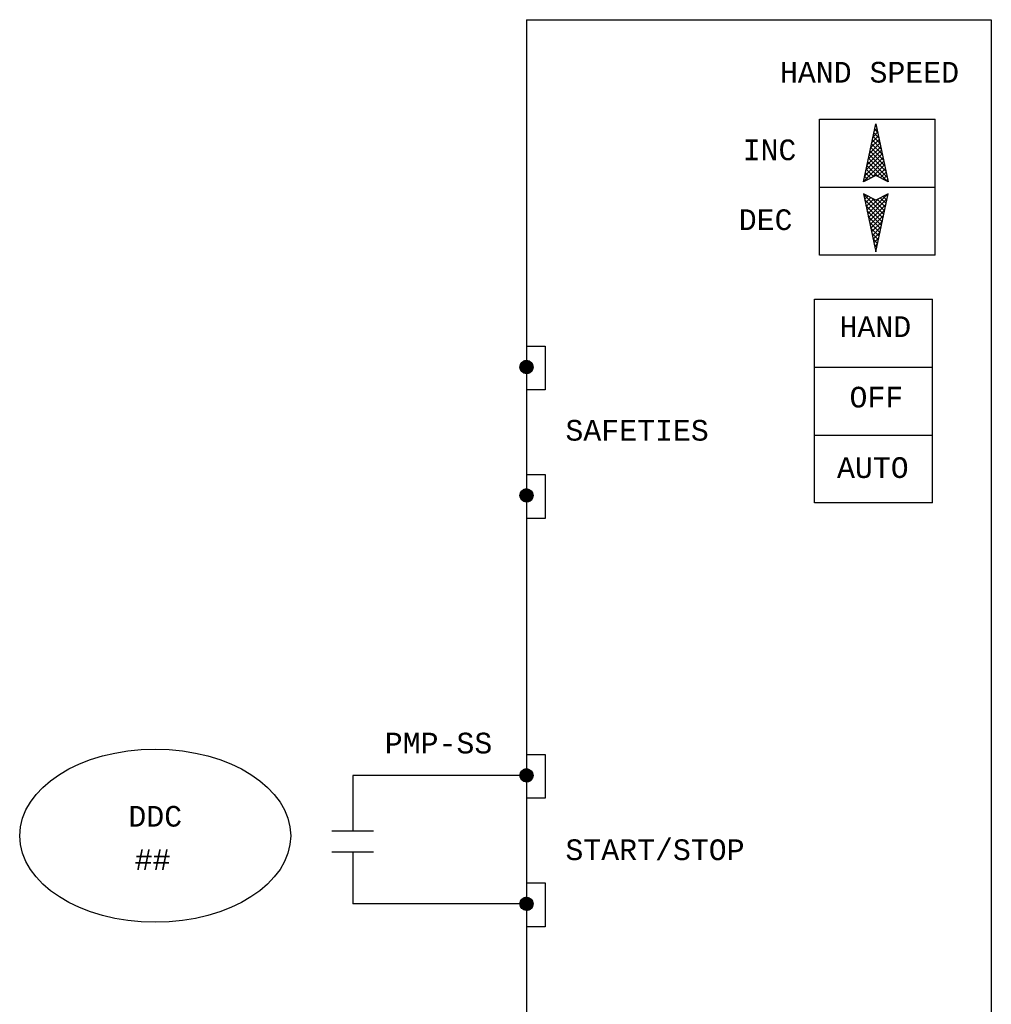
# Model space of a CAD drawing. Header units: inches. Extents: x 12.5 to 32.2, y 0.5 to 16.
# Tile 2 of 2: x 12.5 to 17.2, y 11.2 to 16. Entities that reach past the tile are written whole.
import ezdxf
from ezdxf.enums import TextEntityAlignment as Align

# ---------------------------------------------------------------- set-up
doc = ezdxf.new("R2010")
doc.units = ezdxf.units.IN
doc.header["$MEASUREMENT"] = 0
doc.layers.add('M-ANNO-SYMB', color=6, linetype='Continuous', lineweight=30)
doc.layers.add('M-ANNO-TEXT', color=2, linetype='Continuous', lineweight=30)
doc.styles.add('CONTROLTXT', font='monotxt.shx')

# ---------------------------------------------------------------- blocks, each defined once
blk = doc.blocks.new('*U9')
at = {"color": 0}
for p, q in [((10.4849, 6.9662), (10.5488, 7.0301)), ((10.4849, 6.967), (10.5479, 7.0301)), ((10.4849, 6.9644), (10.5505, 7.03)), ((10.4849, 6.9653), (10.5496, 7.03)), ((10.4849, 6.9679), (10.547, 7.03)), ((10.4849, 6.9688), (10.5461, 7.03)), ((10.4849, 6.9698), (10.5452, 7.03)), ((10.485, 6.9636), (10.5514, 7.03)), ((10.485, 6.9627), (10.5522, 7.0299)), ((10.485, 6.9707), (10.5442, 7.0299)), ((10.4851, 6.9619), (10.553, 7.0299)), ((10.4851, 6.9716), (10.5433, 7.0299)), ((10.4851, 6.9611), (10.5538, 7.0298)), ((10.4851, 6.9726), (10.5423, 7.0298)), ((10.4852, 6.9603), (10.5546, 7.0297)), ((10.4852, 6.9736), (10.5413, 7.0297)), ((10.4853, 6.9595), (10.5554, 7.0296)), ((10.4854, 6.9746), (10.5403, 7.0296)), ((10.4854, 6.9587), (10.5562, 7.0295)), ((10.4855, 6.9579), (10.557, 7.0294)), ((10.4855, 6.9756), (10.5393, 7.0294)), ((10.4856, 6.9572), (10.5578, 7.0293)), ((10.4856, 6.9766), (10.5383, 7.0293)), ((10.4857, 6.9564), (10.5585, 7.0292)), ((10.4858, 6.9777), (10.5372, 7.0291)), ((10.4859, 6.9556), (10.5593, 7.0291)), ((10.486, 6.9549), (10.56, 7.0289)), ((10.486, 6.9788), (10.5361, 7.0289)), ((10.4861, 6.9542), (10.5608, 7.0288)), ((10.4862, 6.9799), (10.535, 7.0287)), ((10.4863, 6.9534), (10.5615, 7.0286)), ((10.4865, 6.9527), (10.5622, 7.0285)), ((10.4865, 6.981), (10.5339, 7.0284)), ((10.4866, 6.952), (10.5629, 7.0283)), ((10.4868, 6.9513), (10.5637, 7.0281)), ((10.4868, 6.9822), (10.5327, 7.0281)), ((10.487, 6.9506), (10.5644, 7.028)), ((10.4871, 6.9834), (10.5315, 7.0278)), ((10.4872, 6.9499), (10.565, 7.0278)), ((10.4874, 6.9492), (10.5657, 7.0276)), ((10.4874, 6.9846), (10.5303, 7.0275)), ((10.4876, 6.9485), (10.5664, 7.0274)), ((10.4878, 6.9478), (10.5671, 7.0272)), ((10.4878, 6.9859), (10.529, 7.0271)), ((10.488, 6.9472), (10.5678, 7.0269)), ((10.4882, 6.9465), (10.5684, 7.0267)), ((10.4883, 6.9872), (10.5277, 7.0267)), ((10.4884, 6.9458), (10.5691, 7.0265)), ((10.4887, 6.9452), (10.5697, 7.0263)), ((10.4888, 6.9886), (10.5263, 7.0262)), ((10.4889, 6.9445), (10.5704, 7.026)), ((10.4891, 6.9439), (10.571, 7.0258)), ((10.4893, 6.99), (10.5249, 7.0256)), ((10.4894, 6.9433), (10.5717, 7.0255)), ((10.4897, 6.9426), (10.5723, 7.0253)), ((10.4899, 6.942), (10.5729, 7.025)), ((10.4899, 6.9915), (10.5234, 7.025)), ((10.4902, 6.9414), (10.5735, 7.0248)), ((10.4904, 6.9408), (10.5741, 7.0245)), ((10.4906, 6.9931), (10.5218, 7.0243)), ((10.4907, 6.9402), (10.5747, 7.0242)), ((10.491, 6.9396), (10.5753, 7.0239)), ((10.4913, 6.939), (10.5759, 7.0236)), ((10.4914, 6.9948), (10.5201, 7.0235)), ((10.4916, 6.9384), (10.5765, 7.0233)), ((10.4919, 6.9378), (10.5771, 7.023)), ((10.4922, 6.9372), (10.5777, 7.0227)), ((10.4923, 6.9966), (10.5183, 7.0226)), ((10.4925, 6.9367), (10.5783, 7.0224)), ((10.4928, 6.9361), (10.5789, 7.0221)), ((10.4931, 6.9355), (10.5794, 7.0218)), ((10.4934, 6.935), (10.58, 7.0215)), ((10.4935, 6.9986), (10.5163, 7.0215)), ((10.4938, 6.9344), (10.5805, 7.0212)), ((10.4941, 6.9338), (10.5811, 7.0208)), ((10.4944, 6.9333), (10.5816, 7.0205)), ((10.4948, 6.9328), (10.5822, 7.0201)), ((10.4948, 7.0009), (10.5141, 7.0201)), ((10.4951, 6.9322), (10.5827, 7.0198)), ((10.4955, 6.9317), (10.5832, 7.0194)), ((10.4958, 6.9312), (10.5838, 7.0191)), ((10.4962, 6.9306), (10.5843, 7.0187)), ((10.4966, 6.9301), (10.5848, 7.0184)), ((10.4967, 7.0036), (10.5113, 7.0182)), ((10.4969, 6.9296), (10.5853, 7.018)), ((10.4973, 6.9291), (10.5858, 7.0176)), ((10.4977, 6.9286), (10.5863, 7.0172)), ((10.4981, 6.9281), (10.5868, 7.0169)), ((10.4985, 6.9276), (10.5873, 7.0165)), ((10.4989, 6.9271), (10.5878, 7.0161)), ((10.4992, 6.9266), (10.5883, 7.0157)), ((10.4996, 6.9261), (10.5888, 7.0153)), ((10.4998, 7.0076), (10.5074, 7.0151)), ((10.5001, 6.9256), (10.5893, 7.0149)), ((10.5005, 6.9252), (10.5898, 7.0145)), ((10.5009, 6.9247), (10.5902, 7.0141)), ((10.5013, 6.9242), (10.5907, 7.0136)), ((10.5017, 6.9238), (10.5912, 7.0132)), ((10.5021, 6.9233), (10.5916, 7.0128)), ((10.5026, 6.9229), (10.5921, 7.0124)), ((10.503, 6.9224), (10.5925, 7.0119)), ((10.5035, 6.922), (10.593, 7.0115)), ((10.5039, 6.9215), (10.5934, 7.011)), ((10.5043, 6.9211), (10.5938, 7.0106)), ((10.5048, 6.9207), (10.5943, 7.0101)), ((10.5053, 6.9202), (10.5947, 7.0097)), ((10.5057, 6.9198), (10.5951, 7.0092)), ((10.5062, 6.9194), (10.5955, 7.0087)), ((10.5067, 6.919), (10.5959, 7.0083)), ((10.5071, 6.9186), (10.5963, 7.0078)), ((10.5076, 6.9182), (10.5968, 7.0073)), ((10.5081, 6.9178), (10.5972, 7.0068)), ((10.5086, 6.9174), (10.5975, 7.0063)), ((10.5091, 6.917), (10.5979, 7.0059)), ((10.5096, 6.9166), (10.5983, 7.0054)), ((10.5101, 6.9162), (10.5987, 7.0049)), ((10.5106, 6.9158), (10.5991, 7.0043)), ((10.5111, 6.9155), (10.5995, 7.0038)), ((10.5116, 6.9151), (10.5998, 7.0033)), ((10.5121, 6.9147), (10.6002, 7.0028)), ((10.5127, 6.9144), (10.6006, 7.0023)), ((10.5132, 6.914), (10.6009, 7.0017)), ((10.5137, 6.9137), (10.6013, 7.0012)), ((10.5143, 6.9133), (10.6016, 7.0007)), ((10.5148, 6.913), (10.6019, 7.0001)), ((10.5153, 6.9127), (10.6023, 6.9996)), ((10.5159, 6.9123), (10.6026, 6.999)), ((10.5165, 6.912), (10.6029, 6.9985)), ((10.517, 6.9117), (10.6033, 6.9979)), ((10.5176, 6.9114), (10.6036, 6.9973)), ((10.5182, 6.911), (10.6039, 6.9968)), ((10.5187, 6.9107), (10.6042, 6.9962)), ((10.5193, 6.9104), (10.6045, 6.9956)), ((10.5199, 6.9101), (10.6048, 6.995)), ((10.5205, 6.9098), (10.6051, 6.9944)), ((10.5211, 6.9096), (10.6054, 6.9938)), ((10.5217, 6.9093), (10.6057, 6.9932)), ((10.5223, 6.909), (10.6059, 6.9926)), ((10.5229, 6.9087), (10.6062, 6.992)), ((10.5235, 6.9085), (10.6065, 6.9914)), ((10.5242, 6.9082), (10.6067, 6.9908)), ((10.5248, 6.908), (10.607, 6.9901)), ((10.5254, 6.9077), (10.6072, 6.9895)), ((10.5261, 6.9075), (10.6075, 6.9889)), ((10.5267, 6.9072), (10.6077, 6.9882)), ((10.5274, 6.907), (10.6079, 6.9876)), ((10.528, 6.9068), (10.6082, 6.9869)), ((10.5287, 6.9066), (10.6084, 6.9862)), ((10.5294, 6.9063), (10.6086, 6.9856)), ((10.53, 6.9061), (10.6088, 6.9849)), ((10.5307, 6.9059), (10.609, 6.9842)), ((10.5314, 6.9057), (10.6092, 6.9835)), ((10.5321, 6.9056), (10.6094, 6.9828)), ((10.5328, 6.9054), (10.6096, 6.9821)), ((10.5335, 6.9052), (10.6097, 6.9814)), ((10.5342, 6.905), (10.6099, 6.9807)), ((10.535, 6.9049), (10.6101, 6.98)), ((10.5357, 6.9047), (10.6102, 6.9792)), ((10.5364, 6.9046), (10.6104, 6.9785)), ((10.5372, 6.9044), (10.6105, 6.9777)), ((10.5379, 6.9043), (10.6106, 6.977)), ((10.5387, 6.9042), (10.6107, 6.9762)), ((10.5395, 6.9041), (10.6109, 6.9755)), ((10.5403, 6.904), (10.611, 6.9747)), ((10.541, 6.9039), (10.611, 6.9739)), ((10.5418, 6.9038), (10.6111, 6.9731)), ((10.5427, 6.9037), (10.6112, 6.9723)), ((10.5435, 6.9037), (10.6113, 6.9715)), ((10.5443, 6.9036), (10.6113, 6.9706)), ((10.5451, 6.9036), (10.6114, 6.9698)), ((10.546, 6.9035), (10.6114, 6.9689)), ((10.5468, 6.9035), (10.6114, 6.9681)), ((10.5477, 6.9035), (10.6114, 6.9672)), ((10.5486, 6.9035), (10.6114, 6.9663)), ((10.5495, 6.9035), (10.6114, 6.9654)), ((10.5504, 6.9035), (10.6114, 6.9645)), ((10.5513, 6.9036), (10.6114, 6.9636)), ((10.5523, 6.9036), (10.6113, 6.9627)), ((10.5532, 6.9037), (10.6112, 6.9617)), ((10.5542, 6.9038), (10.6112, 6.9607)), ((10.5552, 6.9039), (10.6111, 6.9598)), ((10.5562, 6.904), (10.6109, 6.9588)), ((10.5572, 6.9041), (10.6108, 6.9577)), ((10.5582, 6.9043), (10.6106, 6.9567)), ((10.5593, 6.9045), (10.6105, 6.9556)), ((10.5604, 6.9047), (10.6103, 6.9545)), ((10.5615, 6.9049), (10.61, 6.9534)), ((10.5627, 6.9052), (10.6098, 6.9523)), ((10.5638, 6.9054), (10.6095, 6.9511)), ((10.565, 6.9058), (10.6092, 6.9499)), ((10.5663, 6.9061), (10.6088, 6.9487)), ((10.5676, 6.9065), (10.6084, 6.9474)), ((10.5689, 6.907), (10.608, 6.9461)), ((10.5703, 6.9075), (10.6075, 6.9447)), ((10.5717, 6.908), (10.6069, 6.9432)), ((10.5732, 6.9086), (10.6063, 6.9417)), ((10.5748, 6.9094), (10.6056, 6.9401)), ((10.5765, 6.9102), (10.6047, 6.9384)), ((10.5784, 6.9112), (10.6038, 6.9366)), ((10.5804, 6.9123), (10.6026, 6.9345)), ((10.5828, 6.9138), (10.6012, 6.9322)), ((10.5856, 6.9158), (10.5992, 6.9293)), ((10.5903, 6.9195), (10.5954, 6.9246))]:
    blk.add_line(p, q, dxfattribs=at)
blk = doc.blocks.new('*U4')
at = {"color": 0}
for p, q in [((10.4849, 6.9662), (10.5488, 7.0301)), ((10.4849, 6.967), (10.5479, 7.0301)), ((10.4849, 6.9644), (10.5505, 7.03)), ((10.4849, 6.9653), (10.5496, 7.03)), ((10.4849, 6.9679), (10.547, 7.03)), ((10.4849, 6.9688), (10.5461, 7.03)), ((10.4849, 6.9698), (10.5452, 7.03)), ((10.485, 6.9636), (10.5514, 7.03)), ((10.485, 6.9627), (10.5522, 7.0299)), ((10.485, 6.9707), (10.5442, 7.0299)), ((10.4851, 6.9619), (10.553, 7.0299)), ((10.4851, 6.9716), (10.5433, 7.0299)), ((10.4851, 6.9611), (10.5538, 7.0298)), ((10.4851, 6.9726), (10.5423, 7.0298)), ((10.4852, 6.9603), (10.5546, 7.0297)), ((10.4852, 6.9736), (10.5413, 7.0297)), ((10.4853, 6.9595), (10.5554, 7.0296)), ((10.4854, 6.9746), (10.5403, 7.0296)), ((10.4854, 6.9587), (10.5562, 7.0295)), ((10.4855, 6.9579), (10.557, 7.0294)), ((10.4855, 6.9756), (10.5393, 7.0294)), ((10.4856, 6.9572), (10.5578, 7.0293)), ((10.4856, 6.9766), (10.5383, 7.0293)), ((10.4857, 6.9564), (10.5585, 7.0292)), ((10.4858, 6.9777), (10.5372, 7.0291)), ((10.4859, 6.9556), (10.5593, 7.0291)), ((10.486, 6.9549), (10.56, 7.0289)), ((10.486, 6.9788), (10.5361, 7.0289)), ((10.4861, 6.9542), (10.5608, 7.0288)), ((10.4862, 6.9799), (10.535, 7.0287)), ((10.4863, 6.9534), (10.5615, 7.0286)), ((10.4865, 6.9527), (10.5622, 7.0285)), ((10.4865, 6.981), (10.5339, 7.0284)), ((10.4866, 6.952), (10.5629, 7.0283)), ((10.4868, 6.9513), (10.5637, 7.0281)), ((10.4868, 6.9822), (10.5327, 7.0281)), ((10.487, 6.9506), (10.5644, 7.028)), ((10.4871, 6.9834), (10.5315, 7.0278)), ((10.4872, 6.9499), (10.565, 7.0278)), ((10.4874, 6.9492), (10.5657, 7.0276)), ((10.4874, 6.9846), (10.5303, 7.0275)), ((10.4876, 6.9485), (10.5664, 7.0274)), ((10.4878, 6.9478), (10.5671, 7.0272)), ((10.4878, 6.9859), (10.529, 7.0271)), ((10.488, 6.9472), (10.5678, 7.0269)), ((10.4882, 6.9465), (10.5684, 7.0267)), ((10.4883, 6.9872), (10.5277, 7.0267)), ((10.4884, 6.9458), (10.5691, 7.0265)), ((10.4887, 6.9452), (10.5697, 7.0263)), ((10.4888, 6.9886), (10.5263, 7.0262)), ((10.4889, 6.9445), (10.5704, 7.026)), ((10.4891, 6.9439), (10.571, 7.0258)), ((10.4893, 6.99), (10.5249, 7.0256)), ((10.4894, 6.9433), (10.5717, 7.0255)), ((10.4897, 6.9426), (10.5723, 7.0253)), ((10.4899, 6.942), (10.5729, 7.025)), ((10.4899, 6.9915), (10.5234, 7.025)), ((10.4902, 6.9414), (10.5735, 7.0248)), ((10.4904, 6.9408), (10.5741, 7.0245)), ((10.4906, 6.9931), (10.5218, 7.0243)), ((10.4907, 6.9402), (10.5747, 7.0242)), ((10.491, 6.9396), (10.5753, 7.0239)), ((10.4913, 6.939), (10.5759, 7.0236)), ((10.4914, 6.9948), (10.5201, 7.0235)), ((10.4916, 6.9384), (10.5765, 7.0233)), ((10.4919, 6.9378), (10.5771, 7.023)), ((10.4922, 6.9372), (10.5777, 7.0227)), ((10.4923, 6.9966), (10.5183, 7.0226)), ((10.4925, 6.9367), (10.5783, 7.0224)), ((10.4928, 6.9361), (10.5789, 7.0221)), ((10.4931, 6.9355), (10.5794, 7.0218)), ((10.4934, 6.935), (10.58, 7.0215)), ((10.4935, 6.9986), (10.5163, 7.0215)), ((10.4938, 6.9344), (10.5805, 7.0212)), ((10.4941, 6.9338), (10.5811, 7.0208)), ((10.4944, 6.9333), (10.5816, 7.0205)), ((10.4948, 6.9328), (10.5822, 7.0201)), ((10.4948, 7.0009), (10.5141, 7.0201)), ((10.4951, 6.9322), (10.5827, 7.0198)), ((10.4955, 6.9317), (10.5832, 7.0194)), ((10.4958, 6.9312), (10.5838, 7.0191)), ((10.4962, 6.9306), (10.5843, 7.0187)), ((10.4966, 6.9301), (10.5848, 7.0184)), ((10.4967, 7.0036), (10.5113, 7.0182)), ((10.4969, 6.9296), (10.5853, 7.018)), ((10.4973, 6.9291), (10.5858, 7.0176)), ((10.4977, 6.9286), (10.5863, 7.0172)), ((10.4981, 6.9281), (10.5868, 7.0169)), ((10.4985, 6.9276), (10.5873, 7.0165)), ((10.4989, 6.9271), (10.5878, 7.0161)), ((10.4992, 6.9266), (10.5883, 7.0157)), ((10.4996, 6.9261), (10.5888, 7.0153)), ((10.4998, 7.0076), (10.5074, 7.0151)), ((10.5001, 6.9256), (10.5893, 7.0149)), ((10.5005, 6.9252), (10.5898, 7.0145)), ((10.5009, 6.9247), (10.5902, 7.0141)), ((10.5013, 6.9242), (10.5907, 7.0136)), ((10.5017, 6.9238), (10.5912, 7.0132)), ((10.5021, 6.9233), (10.5916, 7.0128)), ((10.5026, 6.9229), (10.5921, 7.0124)), ((10.503, 6.9224), (10.5925, 7.0119)), ((10.5035, 6.922), (10.593, 7.0115)), ((10.5039, 6.9215), (10.5934, 7.011)), ((10.5043, 6.9211), (10.5938, 7.0106)), ((10.5048, 6.9207), (10.5943, 7.0101)), ((10.5053, 6.9202), (10.5947, 7.0097)), ((10.5057, 6.9198), (10.5951, 7.0092)), ((10.5062, 6.9194), (10.5955, 7.0087)), ((10.5067, 6.919), (10.5959, 7.0083)), ((10.5071, 6.9186), (10.5963, 7.0078)), ((10.5076, 6.9182), (10.5968, 7.0073)), ((10.5081, 6.9178), (10.5972, 7.0068)), ((10.5086, 6.9174), (10.5975, 7.0063)), ((10.5091, 6.917), (10.5979, 7.0059)), ((10.5096, 6.9166), (10.5983, 7.0054)), ((10.5101, 6.9162), (10.5987, 7.0049)), ((10.5106, 6.9158), (10.5991, 7.0043)), ((10.5111, 6.9155), (10.5995, 7.0038)), ((10.5116, 6.9151), (10.5998, 7.0033)), ((10.5121, 6.9147), (10.6002, 7.0028)), ((10.5127, 6.9144), (10.6006, 7.0023)), ((10.5132, 6.914), (10.6009, 7.0017)), ((10.5137, 6.9137), (10.6013, 7.0012)), ((10.5143, 6.9133), (10.6016, 7.0007)), ((10.5148, 6.913), (10.6019, 7.0001)), ((10.5153, 6.9127), (10.6023, 6.9996)), ((10.5159, 6.9123), (10.6026, 6.999)), ((10.5165, 6.912), (10.6029, 6.9985)), ((10.517, 6.9117), (10.6033, 6.9979)), ((10.5176, 6.9114), (10.6036, 6.9973)), ((10.5182, 6.911), (10.6039, 6.9968)), ((10.5187, 6.9107), (10.6042, 6.9962)), ((10.5193, 6.9104), (10.6045, 6.9956)), ((10.5199, 6.9101), (10.6048, 6.995)), ((10.5205, 6.9098), (10.6051, 6.9944)), ((10.5211, 6.9096), (10.6054, 6.9938)), ((10.5217, 6.9093), (10.6057, 6.9932)), ((10.5223, 6.909), (10.6059, 6.9926)), ((10.5229, 6.9087), (10.6062, 6.992)), ((10.5235, 6.9085), (10.6065, 6.9914)), ((10.5242, 6.9082), (10.6067, 6.9908)), ((10.5248, 6.908), (10.607, 6.9901)), ((10.5254, 6.9077), (10.6072, 6.9895)), ((10.5261, 6.9075), (10.6075, 6.9889)), ((10.5267, 6.9072), (10.6077, 6.9882)), ((10.5274, 6.907), (10.6079, 6.9876)), ((10.528, 6.9068), (10.6082, 6.9869)), ((10.5287, 6.9066), (10.6084, 6.9862)), ((10.5294, 6.9063), (10.6086, 6.9856)), ((10.53, 6.9061), (10.6088, 6.9849)), ((10.5307, 6.9059), (10.609, 6.9842)), ((10.5314, 6.9057), (10.6092, 6.9835)), ((10.5321, 6.9056), (10.6094, 6.9828)), ((10.5328, 6.9054), (10.6096, 6.9821)), ((10.5335, 6.9052), (10.6097, 6.9814)), ((10.5342, 6.905), (10.6099, 6.9807)), ((10.535, 6.9049), (10.6101, 6.98)), ((10.5357, 6.9047), (10.6102, 6.9792)), ((10.5364, 6.9046), (10.6104, 6.9785)), ((10.5372, 6.9044), (10.6105, 6.9777)), ((10.5379, 6.9043), (10.6106, 6.977)), ((10.5387, 6.9042), (10.6107, 6.9762)), ((10.5395, 6.9041), (10.6109, 6.9755)), ((10.5403, 6.904), (10.611, 6.9747)), ((10.541, 6.9039), (10.611, 6.9739)), ((10.5418, 6.9038), (10.6111, 6.9731)), ((10.5427, 6.9037), (10.6112, 6.9723)), ((10.5435, 6.9037), (10.6113, 6.9715)), ((10.5443, 6.9036), (10.6113, 6.9706)), ((10.5451, 6.9036), (10.6114, 6.9698)), ((10.546, 6.9035), (10.6114, 6.9689)), ((10.5468, 6.9035), (10.6114, 6.9681)), ((10.5477, 6.9035), (10.6114, 6.9672)), ((10.5486, 6.9035), (10.6114, 6.9663)), ((10.5495, 6.9035), (10.6114, 6.9654)), ((10.5504, 6.9035), (10.6114, 6.9645)), ((10.5513, 6.9036), (10.6114, 6.9636)), ((10.5523, 6.9036), (10.6113, 6.9627)), ((10.5532, 6.9037), (10.6112, 6.9617)), ((10.5542, 6.9038), (10.6112, 6.9607)), ((10.5552, 6.9039), (10.6111, 6.9598)), ((10.5562, 6.904), (10.6109, 6.9588)), ((10.5572, 6.9041), (10.6108, 6.9577)), ((10.5582, 6.9043), (10.6106, 6.9567)), ((10.5593, 6.9045), (10.6105, 6.9556)), ((10.5604, 6.9047), (10.6103, 6.9545)), ((10.5615, 6.9049), (10.61, 6.9534)), ((10.5627, 6.9052), (10.6098, 6.9523)), ((10.5638, 6.9054), (10.6095, 6.9511)), ((10.565, 6.9058), (10.6092, 6.9499)), ((10.5663, 6.9061), (10.6088, 6.9487)), ((10.5676, 6.9065), (10.6084, 6.9474)), ((10.5689, 6.907), (10.608, 6.9461)), ((10.5703, 6.9075), (10.6075, 6.9447)), ((10.5717, 6.908), (10.6069, 6.9432)), ((10.5732, 6.9086), (10.6063, 6.9417)), ((10.5748, 6.9094), (10.6056, 6.9401)), ((10.5765, 6.9102), (10.6047, 6.9384)), ((10.5784, 6.9112), (10.6038, 6.9366)), ((10.5804, 6.9123), (10.6026, 6.9345)), ((10.5828, 6.9138), (10.6012, 6.9322)), ((10.5856, 6.9158), (10.5992, 6.9293)), ((10.5903, 6.9195), (10.5954, 6.9246))]:
    blk.add_line(p, q, dxfattribs=at)
blk = doc.blocks.new('*U7')
at = {"color": 0}
for p, q in [((10.4849, 6.9662), (10.5488, 7.0301)), ((10.4849, 6.967), (10.5479, 7.0301)), ((10.4849, 6.9644), (10.5505, 7.03)), ((10.4849, 6.9653), (10.5496, 7.03)), ((10.4849, 6.9679), (10.547, 7.03)), ((10.4849, 6.9688), (10.5461, 7.03)), ((10.4849, 6.9698), (10.5452, 7.03)), ((10.485, 6.9636), (10.5514, 7.03)), ((10.485, 6.9627), (10.5522, 7.0299)), ((10.485, 6.9707), (10.5442, 7.0299)), ((10.4851, 6.9619), (10.553, 7.0299)), ((10.4851, 6.9716), (10.5433, 7.0299)), ((10.4851, 6.9611), (10.5538, 7.0298)), ((10.4851, 6.9726), (10.5423, 7.0298)), ((10.4852, 6.9603), (10.5546, 7.0297)), ((10.4852, 6.9736), (10.5413, 7.0297)), ((10.4853, 6.9595), (10.5554, 7.0296)), ((10.4854, 6.9746), (10.5403, 7.0296)), ((10.4854, 6.9587), (10.5562, 7.0295)), ((10.4855, 6.9579), (10.557, 7.0294)), ((10.4855, 6.9756), (10.5393, 7.0294)), ((10.4856, 6.9572), (10.5578, 7.0293)), ((10.4856, 6.9766), (10.5383, 7.0293)), ((10.4857, 6.9564), (10.5585, 7.0292)), ((10.4858, 6.9777), (10.5372, 7.0291)), ((10.4859, 6.9556), (10.5593, 7.0291)), ((10.486, 6.9549), (10.56, 7.0289)), ((10.486, 6.9788), (10.5361, 7.0289)), ((10.4861, 6.9542), (10.5608, 7.0288)), ((10.4862, 6.9799), (10.535, 7.0287)), ((10.4863, 6.9534), (10.5615, 7.0286)), ((10.4865, 6.9527), (10.5622, 7.0285)), ((10.4865, 6.981), (10.5339, 7.0284)), ((10.4866, 6.952), (10.5629, 7.0283)), ((10.4868, 6.9513), (10.5637, 7.0281)), ((10.4868, 6.9822), (10.5327, 7.0281)), ((10.487, 6.9506), (10.5644, 7.028)), ((10.4871, 6.9834), (10.5315, 7.0278)), ((10.4872, 6.9499), (10.565, 7.0278)), ((10.4874, 6.9492), (10.5657, 7.0276)), ((10.4874, 6.9846), (10.5303, 7.0275)), ((10.4876, 6.9485), (10.5664, 7.0274)), ((10.4878, 6.9478), (10.5671, 7.0272)), ((10.4878, 6.9859), (10.529, 7.0271)), ((10.488, 6.9472), (10.5678, 7.0269)), ((10.4882, 6.9465), (10.5684, 7.0267)), ((10.4883, 6.9872), (10.5277, 7.0267)), ((10.4884, 6.9458), (10.5691, 7.0265)), ((10.4887, 6.9452), (10.5697, 7.0263)), ((10.4888, 6.9886), (10.5263, 7.0262)), ((10.4889, 6.9445), (10.5704, 7.026)), ((10.4891, 6.9439), (10.571, 7.0258)), ((10.4893, 6.99), (10.5249, 7.0256)), ((10.4894, 6.9433), (10.5717, 7.0255)), ((10.4897, 6.9426), (10.5723, 7.0253)), ((10.4899, 6.942), (10.5729, 7.025)), ((10.4899, 6.9915), (10.5234, 7.025)), ((10.4902, 6.9414), (10.5735, 7.0248)), ((10.4904, 6.9408), (10.5741, 7.0245)), ((10.4906, 6.9931), (10.5218, 7.0243)), ((10.4907, 6.9402), (10.5747, 7.0242)), ((10.491, 6.9396), (10.5753, 7.0239)), ((10.4913, 6.939), (10.5759, 7.0236)), ((10.4914, 6.9948), (10.5201, 7.0235)), ((10.4916, 6.9384), (10.5765, 7.0233)), ((10.4919, 6.9378), (10.5771, 7.023)), ((10.4922, 6.9372), (10.5777, 7.0227)), ((10.4923, 6.9966), (10.5183, 7.0226)), ((10.4925, 6.9367), (10.5783, 7.0224)), ((10.4928, 6.9361), (10.5789, 7.0221)), ((10.4931, 6.9355), (10.5794, 7.0218)), ((10.4934, 6.935), (10.58, 7.0215)), ((10.4935, 6.9986), (10.5163, 7.0215)), ((10.4938, 6.9344), (10.5805, 7.0212)), ((10.4941, 6.9338), (10.5811, 7.0208)), ((10.4944, 6.9333), (10.5816, 7.0205)), ((10.4948, 6.9328), (10.5822, 7.0201)), ((10.4948, 7.0009), (10.5141, 7.0201)), ((10.4951, 6.9322), (10.5827, 7.0198)), ((10.4955, 6.9317), (10.5832, 7.0194)), ((10.4958, 6.9312), (10.5838, 7.0191)), ((10.4962, 6.9306), (10.5843, 7.0187)), ((10.4966, 6.9301), (10.5848, 7.0184)), ((10.4967, 7.0036), (10.5113, 7.0182)), ((10.4969, 6.9296), (10.5853, 7.018)), ((10.4973, 6.9291), (10.5858, 7.0176)), ((10.4977, 6.9286), (10.5863, 7.0172)), ((10.4981, 6.9281), (10.5868, 7.0169)), ((10.4985, 6.9276), (10.5873, 7.0165)), ((10.4989, 6.9271), (10.5878, 7.0161)), ((10.4992, 6.9266), (10.5883, 7.0157)), ((10.4996, 6.9261), (10.5888, 7.0153)), ((10.4998, 7.0076), (10.5074, 7.0151)), ((10.5001, 6.9256), (10.5893, 7.0149)), ((10.5005, 6.9252), (10.5898, 7.0145)), ((10.5009, 6.9247), (10.5902, 7.0141)), ((10.5013, 6.9242), (10.5907, 7.0136)), ((10.5017, 6.9238), (10.5912, 7.0132)), ((10.5021, 6.9233), (10.5916, 7.0128)), ((10.5026, 6.9229), (10.5921, 7.0124)), ((10.503, 6.9224), (10.5925, 7.0119)), ((10.5035, 6.922), (10.593, 7.0115)), ((10.5039, 6.9215), (10.5934, 7.011)), ((10.5043, 6.9211), (10.5938, 7.0106)), ((10.5048, 6.9207), (10.5943, 7.0101)), ((10.5053, 6.9202), (10.5947, 7.0097)), ((10.5057, 6.9198), (10.5951, 7.0092)), ((10.5062, 6.9194), (10.5955, 7.0087)), ((10.5067, 6.919), (10.5959, 7.0083)), ((10.5071, 6.9186), (10.5963, 7.0078)), ((10.5076, 6.9182), (10.5968, 7.0073)), ((10.5081, 6.9178), (10.5972, 7.0068)), ((10.5086, 6.9174), (10.5975, 7.0063)), ((10.5091, 6.917), (10.5979, 7.0059)), ((10.5096, 6.9166), (10.5983, 7.0054)), ((10.5101, 6.9162), (10.5987, 7.0049)), ((10.5106, 6.9158), (10.5991, 7.0043)), ((10.5111, 6.9155), (10.5995, 7.0038)), ((10.5116, 6.9151), (10.5998, 7.0033)), ((10.5121, 6.9147), (10.6002, 7.0028)), ((10.5127, 6.9144), (10.6006, 7.0023)), ((10.5132, 6.914), (10.6009, 7.0017)), ((10.5137, 6.9137), (10.6013, 7.0012)), ((10.5143, 6.9133), (10.6016, 7.0007)), ((10.5148, 6.913), (10.6019, 7.0001)), ((10.5153, 6.9127), (10.6023, 6.9996)), ((10.5159, 6.9123), (10.6026, 6.999)), ((10.5165, 6.912), (10.6029, 6.9985)), ((10.517, 6.9117), (10.6033, 6.9979)), ((10.5176, 6.9114), (10.6036, 6.9973)), ((10.5182, 6.911), (10.6039, 6.9968)), ((10.5187, 6.9107), (10.6042, 6.9962)), ((10.5193, 6.9104), (10.6045, 6.9956)), ((10.5199, 6.9101), (10.6048, 6.995)), ((10.5205, 6.9098), (10.6051, 6.9944)), ((10.5211, 6.9096), (10.6054, 6.9938)), ((10.5217, 6.9093), (10.6057, 6.9932)), ((10.5223, 6.909), (10.6059, 6.9926)), ((10.5229, 6.9087), (10.6062, 6.992)), ((10.5235, 6.9085), (10.6065, 6.9914)), ((10.5242, 6.9082), (10.6067, 6.9908)), ((10.5248, 6.908), (10.607, 6.9901)), ((10.5254, 6.9077), (10.6072, 6.9895)), ((10.5261, 6.9075), (10.6075, 6.9889)), ((10.5267, 6.9072), (10.6077, 6.9882)), ((10.5274, 6.907), (10.6079, 6.9876)), ((10.528, 6.9068), (10.6082, 6.9869)), ((10.5287, 6.9066), (10.6084, 6.9862)), ((10.5294, 6.9063), (10.6086, 6.9856)), ((10.53, 6.9061), (10.6088, 6.9849)), ((10.5307, 6.9059), (10.609, 6.9842)), ((10.5314, 6.9057), (10.6092, 6.9835)), ((10.5321, 6.9056), (10.6094, 6.9828)), ((10.5328, 6.9054), (10.6096, 6.9821)), ((10.5335, 6.9052), (10.6097, 6.9814)), ((10.5342, 6.905), (10.6099, 6.9807)), ((10.535, 6.9049), (10.6101, 6.98)), ((10.5357, 6.9047), (10.6102, 6.9792)), ((10.5364, 6.9046), (10.6104, 6.9785)), ((10.5372, 6.9044), (10.6105, 6.9777)), ((10.5379, 6.9043), (10.6106, 6.977)), ((10.5387, 6.9042), (10.6107, 6.9762)), ((10.5395, 6.9041), (10.6109, 6.9755)), ((10.5403, 6.904), (10.611, 6.9747)), ((10.541, 6.9039), (10.611, 6.9739)), ((10.5418, 6.9038), (10.6111, 6.9731)), ((10.5427, 6.9037), (10.6112, 6.9723)), ((10.5435, 6.9037), (10.6113, 6.9715)), ((10.5443, 6.9036), (10.6113, 6.9706)), ((10.5451, 6.9036), (10.6114, 6.9698)), ((10.546, 6.9035), (10.6114, 6.9689)), ((10.5468, 6.9035), (10.6114, 6.9681)), ((10.5477, 6.9035), (10.6114, 6.9672)), ((10.5486, 6.9035), (10.6114, 6.9663)), ((10.5495, 6.9035), (10.6114, 6.9654)), ((10.5504, 6.9035), (10.6114, 6.9645)), ((10.5513, 6.9036), (10.6114, 6.9636)), ((10.5523, 6.9036), (10.6113, 6.9627)), ((10.5532, 6.9037), (10.6112, 6.9617)), ((10.5542, 6.9038), (10.6112, 6.9607)), ((10.5552, 6.9039), (10.6111, 6.9598)), ((10.5562, 6.904), (10.6109, 6.9588)), ((10.5572, 6.9041), (10.6108, 6.9577)), ((10.5582, 6.9043), (10.6106, 6.9567)), ((10.5593, 6.9045), (10.6105, 6.9556)), ((10.5604, 6.9047), (10.6103, 6.9545)), ((10.5615, 6.9049), (10.61, 6.9534)), ((10.5627, 6.9052), (10.6098, 6.9523)), ((10.5638, 6.9054), (10.6095, 6.9511)), ((10.565, 6.9058), (10.6092, 6.9499)), ((10.5663, 6.9061), (10.6088, 6.9487)), ((10.5676, 6.9065), (10.6084, 6.9474)), ((10.5689, 6.907), (10.608, 6.9461)), ((10.5703, 6.9075), (10.6075, 6.9447)), ((10.5717, 6.908), (10.6069, 6.9432)), ((10.5732, 6.9086), (10.6063, 6.9417)), ((10.5748, 6.9094), (10.6056, 6.9401)), ((10.5765, 6.9102), (10.6047, 6.9384)), ((10.5784, 6.9112), (10.6038, 6.9366)), ((10.5804, 6.9123), (10.6026, 6.9345)), ((10.5828, 6.9138), (10.6012, 6.9322)), ((10.5856, 6.9158), (10.5992, 6.9293)), ((10.5903, 6.9195), (10.5954, 6.9246))]:
    blk.add_line(p, q, dxfattribs=at)
blk = doc.blocks.new('*U8')
at = {"color": 0}
for p, q in [((10.4849, 6.9662), (10.5488, 7.0301)), ((10.4849, 6.967), (10.5479, 7.0301)), ((10.4849, 6.9644), (10.5505, 7.03)), ((10.4849, 6.9653), (10.5496, 7.03)), ((10.4849, 6.9679), (10.547, 7.03)), ((10.4849, 6.9688), (10.5461, 7.03)), ((10.4849, 6.9698), (10.5452, 7.03)), ((10.485, 6.9636), (10.5514, 7.03)), ((10.485, 6.9627), (10.5522, 7.0299)), ((10.485, 6.9707), (10.5442, 7.0299)), ((10.4851, 6.9619), (10.553, 7.0299)), ((10.4851, 6.9716), (10.5433, 7.0299)), ((10.4851, 6.9611), (10.5538, 7.0298)), ((10.4851, 6.9726), (10.5423, 7.0298)), ((10.4852, 6.9603), (10.5546, 7.0297)), ((10.4852, 6.9736), (10.5413, 7.0297)), ((10.4853, 6.9595), (10.5554, 7.0296)), ((10.4854, 6.9746), (10.5403, 7.0296)), ((10.4854, 6.9587), (10.5562, 7.0295)), ((10.4855, 6.9579), (10.557, 7.0294)), ((10.4855, 6.9756), (10.5393, 7.0294)), ((10.4856, 6.9572), (10.5578, 7.0293)), ((10.4856, 6.9766), (10.5383, 7.0293)), ((10.4857, 6.9564), (10.5585, 7.0292)), ((10.4858, 6.9777), (10.5372, 7.0291)), ((10.4859, 6.9556), (10.5593, 7.0291)), ((10.486, 6.9549), (10.56, 7.0289)), ((10.486, 6.9788), (10.5361, 7.0289)), ((10.4861, 6.9542), (10.5608, 7.0288)), ((10.4862, 6.9799), (10.535, 7.0287)), ((10.4863, 6.9534), (10.5615, 7.0286)), ((10.4865, 6.9527), (10.5622, 7.0285)), ((10.4865, 6.981), (10.5339, 7.0284)), ((10.4866, 6.952), (10.5629, 7.0283)), ((10.4868, 6.9513), (10.5637, 7.0281)), ((10.4868, 6.9822), (10.5327, 7.0281)), ((10.487, 6.9506), (10.5644, 7.028)), ((10.4871, 6.9834), (10.5315, 7.0278)), ((10.4872, 6.9499), (10.565, 7.0278)), ((10.4874, 6.9492), (10.5657, 7.0276)), ((10.4874, 6.9846), (10.5303, 7.0275)), ((10.4876, 6.9485), (10.5664, 7.0274)), ((10.4878, 6.9478), (10.5671, 7.0272)), ((10.4878, 6.9859), (10.529, 7.0271)), ((10.488, 6.9472), (10.5678, 7.0269)), ((10.4882, 6.9465), (10.5684, 7.0267)), ((10.4883, 6.9872), (10.5277, 7.0267)), ((10.4884, 6.9458), (10.5691, 7.0265)), ((10.4887, 6.9452), (10.5697, 7.0263)), ((10.4888, 6.9886), (10.5263, 7.0262)), ((10.4889, 6.9445), (10.5704, 7.026)), ((10.4891, 6.9439), (10.571, 7.0258)), ((10.4893, 6.99), (10.5249, 7.0256)), ((10.4894, 6.9433), (10.5717, 7.0255)), ((10.4897, 6.9426), (10.5723, 7.0253)), ((10.4899, 6.942), (10.5729, 7.025)), ((10.4899, 6.9915), (10.5234, 7.025)), ((10.4902, 6.9414), (10.5735, 7.0248)), ((10.4904, 6.9408), (10.5741, 7.0245)), ((10.4906, 6.9931), (10.5218, 7.0243)), ((10.4907, 6.9402), (10.5747, 7.0242)), ((10.491, 6.9396), (10.5753, 7.0239)), ((10.4913, 6.939), (10.5759, 7.0236)), ((10.4914, 6.9948), (10.5201, 7.0235)), ((10.4916, 6.9384), (10.5765, 7.0233)), ((10.4919, 6.9378), (10.5771, 7.023)), ((10.4922, 6.9372), (10.5777, 7.0227)), ((10.4923, 6.9966), (10.5183, 7.0226)), ((10.4925, 6.9367), (10.5783, 7.0224)), ((10.4928, 6.9361), (10.5789, 7.0221)), ((10.4931, 6.9355), (10.5794, 7.0218)), ((10.4934, 6.935), (10.58, 7.0215)), ((10.4935, 6.9986), (10.5163, 7.0215)), ((10.4938, 6.9344), (10.5805, 7.0212)), ((10.4941, 6.9338), (10.5811, 7.0208)), ((10.4944, 6.9333), (10.5816, 7.0205)), ((10.4948, 6.9328), (10.5822, 7.0201)), ((10.4948, 7.0009), (10.5141, 7.0201)), ((10.4951, 6.9322), (10.5827, 7.0198)), ((10.4955, 6.9317), (10.5832, 7.0194)), ((10.4958, 6.9312), (10.5838, 7.0191)), ((10.4962, 6.9306), (10.5843, 7.0187)), ((10.4966, 6.9301), (10.5848, 7.0184)), ((10.4967, 7.0036), (10.5113, 7.0182)), ((10.4969, 6.9296), (10.5853, 7.018)), ((10.4973, 6.9291), (10.5858, 7.0176)), ((10.4977, 6.9286), (10.5863, 7.0172)), ((10.4981, 6.9281), (10.5868, 7.0169)), ((10.4985, 6.9276), (10.5873, 7.0165)), ((10.4989, 6.9271), (10.5878, 7.0161)), ((10.4992, 6.9266), (10.5883, 7.0157)), ((10.4996, 6.9261), (10.5888, 7.0153)), ((10.4998, 7.0076), (10.5074, 7.0151)), ((10.5001, 6.9256), (10.5893, 7.0149)), ((10.5005, 6.9252), (10.5898, 7.0145)), ((10.5009, 6.9247), (10.5902, 7.0141)), ((10.5013, 6.9242), (10.5907, 7.0136)), ((10.5017, 6.9238), (10.5912, 7.0132)), ((10.5021, 6.9233), (10.5916, 7.0128)), ((10.5026, 6.9229), (10.5921, 7.0124)), ((10.503, 6.9224), (10.5925, 7.0119)), ((10.5035, 6.922), (10.593, 7.0115)), ((10.5039, 6.9215), (10.5934, 7.011)), ((10.5043, 6.9211), (10.5938, 7.0106)), ((10.5048, 6.9207), (10.5943, 7.0101)), ((10.5053, 6.9202), (10.5947, 7.0097)), ((10.5057, 6.9198), (10.5951, 7.0092)), ((10.5062, 6.9194), (10.5955, 7.0087)), ((10.5067, 6.919), (10.5959, 7.0083)), ((10.5071, 6.9186), (10.5963, 7.0078)), ((10.5076, 6.9182), (10.5968, 7.0073)), ((10.5081, 6.9178), (10.5972, 7.0068)), ((10.5086, 6.9174), (10.5975, 7.0063)), ((10.5091, 6.917), (10.5979, 7.0059)), ((10.5096, 6.9166), (10.5983, 7.0054)), ((10.5101, 6.9162), (10.5987, 7.0049)), ((10.5106, 6.9158), (10.5991, 7.0043)), ((10.5111, 6.9155), (10.5995, 7.0038)), ((10.5116, 6.9151), (10.5998, 7.0033)), ((10.5121, 6.9147), (10.6002, 7.0028)), ((10.5127, 6.9144), (10.6006, 7.0023)), ((10.5132, 6.914), (10.6009, 7.0017)), ((10.5137, 6.9137), (10.6013, 7.0012)), ((10.5143, 6.9133), (10.6016, 7.0007)), ((10.5148, 6.913), (10.6019, 7.0001)), ((10.5153, 6.9127), (10.6023, 6.9996)), ((10.5159, 6.9123), (10.6026, 6.999)), ((10.5165, 6.912), (10.6029, 6.9985)), ((10.517, 6.9117), (10.6033, 6.9979)), ((10.5176, 6.9114), (10.6036, 6.9973)), ((10.5182, 6.911), (10.6039, 6.9968)), ((10.5187, 6.9107), (10.6042, 6.9962)), ((10.5193, 6.9104), (10.6045, 6.9956)), ((10.5199, 6.9101), (10.6048, 6.995)), ((10.5205, 6.9098), (10.6051, 6.9944)), ((10.5211, 6.9096), (10.6054, 6.9938)), ((10.5217, 6.9093), (10.6057, 6.9932)), ((10.5223, 6.909), (10.6059, 6.9926)), ((10.5229, 6.9087), (10.6062, 6.992)), ((10.5235, 6.9085), (10.6065, 6.9914)), ((10.5242, 6.9082), (10.6067, 6.9908)), ((10.5248, 6.908), (10.607, 6.9901)), ((10.5254, 6.9077), (10.6072, 6.9895)), ((10.5261, 6.9075), (10.6075, 6.9889)), ((10.5267, 6.9072), (10.6077, 6.9882)), ((10.5274, 6.907), (10.6079, 6.9876)), ((10.528, 6.9068), (10.6082, 6.9869)), ((10.5287, 6.9066), (10.6084, 6.9862)), ((10.5294, 6.9063), (10.6086, 6.9856)), ((10.53, 6.9061), (10.6088, 6.9849)), ((10.5307, 6.9059), (10.609, 6.9842)), ((10.5314, 6.9057), (10.6092, 6.9835)), ((10.5321, 6.9056), (10.6094, 6.9828)), ((10.5328, 6.9054), (10.6096, 6.9821)), ((10.5335, 6.9052), (10.6097, 6.9814)), ((10.5342, 6.905), (10.6099, 6.9807)), ((10.535, 6.9049), (10.6101, 6.98)), ((10.5357, 6.9047), (10.6102, 6.9792)), ((10.5364, 6.9046), (10.6104, 6.9785)), ((10.5372, 6.9044), (10.6105, 6.9777)), ((10.5379, 6.9043), (10.6106, 6.977)), ((10.5387, 6.9042), (10.6107, 6.9762)), ((10.5395, 6.9041), (10.6109, 6.9755)), ((10.5403, 6.904), (10.611, 6.9747)), ((10.541, 6.9039), (10.611, 6.9739)), ((10.5418, 6.9038), (10.6111, 6.9731)), ((10.5427, 6.9037), (10.6112, 6.9723)), ((10.5435, 6.9037), (10.6113, 6.9715)), ((10.5443, 6.9036), (10.6113, 6.9706)), ((10.5451, 6.9036), (10.6114, 6.9698)), ((10.546, 6.9035), (10.6114, 6.9689)), ((10.5468, 6.9035), (10.6114, 6.9681)), ((10.5477, 6.9035), (10.6114, 6.9672)), ((10.5486, 6.9035), (10.6114, 6.9663)), ((10.5495, 6.9035), (10.6114, 6.9654)), ((10.5504, 6.9035), (10.6114, 6.9645)), ((10.5513, 6.9036), (10.6114, 6.9636)), ((10.5523, 6.9036), (10.6113, 6.9627)), ((10.5532, 6.9037), (10.6112, 6.9617)), ((10.5542, 6.9038), (10.6112, 6.9607)), ((10.5552, 6.9039), (10.6111, 6.9598)), ((10.5562, 6.904), (10.6109, 6.9588)), ((10.5572, 6.9041), (10.6108, 6.9577)), ((10.5582, 6.9043), (10.6106, 6.9567)), ((10.5593, 6.9045), (10.6105, 6.9556)), ((10.5604, 6.9047), (10.6103, 6.9545)), ((10.5615, 6.9049), (10.61, 6.9534)), ((10.5627, 6.9052), (10.6098, 6.9523)), ((10.5638, 6.9054), (10.6095, 6.9511)), ((10.565, 6.9058), (10.6092, 6.9499)), ((10.5663, 6.9061), (10.6088, 6.9487)), ((10.5676, 6.9065), (10.6084, 6.9474)), ((10.5689, 6.907), (10.608, 6.9461)), ((10.5703, 6.9075), (10.6075, 6.9447)), ((10.5717, 6.908), (10.6069, 6.9432)), ((10.5732, 6.9086), (10.6063, 6.9417)), ((10.5748, 6.9094), (10.6056, 6.9401)), ((10.5765, 6.9102), (10.6047, 6.9384)), ((10.5784, 6.9112), (10.6038, 6.9366)), ((10.5804, 6.9123), (10.6026, 6.9345)), ((10.5828, 6.9138), (10.6012, 6.9322)), ((10.5856, 6.9158), (10.5992, 6.9293)), ((10.5903, 6.9195), (10.5954, 6.9246))]:
    blk.add_line(p, q, dxfattribs=at)

msp = doc.modelspace()

# ---------------------------------------------------------------- linework, layer by layer
at = {"layer": 'M-ANNO-SYMB', "color": 6}
for p, q in [((14.9525, 15.9538), (17.1978, 15.9538)), ((14.9525, 15.9538), (14.9525, 6.4414)), ((17.1978, 15.9538), (17.1978, 6.4414)), ((16.3674, 14.8171), (16.3674, 15.4725)), ((16.3674, 15.4725), (16.9264, 15.4725)), ((16.9264, 14.8171), (16.9264, 15.4725)), ((16.3674, 15.1448), (16.9264, 15.1448)), ((16.9264, 14.8171), (16.3674, 14.8171)), ((16.3433, 13.6199), (16.3433, 14.6031)), ((16.3433, 14.6031), (16.9143, 14.6031)), ((16.9143, 13.6199), (16.9143, 14.6031)), ((14.9525, 14.3769), (15.0426, 14.3769)), ((15.0426, 14.3769), (15.0426, 14.1654)), ((16.3433, 14.2753), (16.9143, 14.2753)), ((15.0426, 14.1654), (14.9525, 14.1654)), ((16.3433, 13.9476), (16.9143, 13.9476)), ((14.9525, 13.7565), (15.0426, 13.7565)), ((15.0426, 13.7565), (15.0426, 13.5449)), ((16.9143, 13.6199), (16.3433, 13.6199)), ((15.0426, 13.5449), (14.9525, 13.5449)), ((14.9525, 12.4042), (15.0426, 12.4042)), ((15.0426, 12.4042), (15.0426, 12.1927)), ((14.9525, 12.3034), (14.1125, 12.3034)), ((14.1125, 12.3034), (14.1125, 12.0343)), ((15.0426, 12.1927), (14.9525, 12.1927)), ((14.1125, 11.9343), (14.1125, 11.683)), ((14.9525, 11.7838), (15.0426, 11.7838)), ((15.0426, 11.7838), (15.0426, 11.5722)), ((14.9525, 11.683), (14.1125, 11.683)), ((15.0426, 11.5722), (14.9525, 11.5722))]:
    msp.add_line(p, q, dxfattribs=at)
at = {"layer": 'M-ANNO-SYMB', "linetype": 'Continuous'}
for p, q in [((16.5799, 15.1704), (16.6399, 15.4505)), ((16.6487, 15.4102), (16.6267, 15.3882)), ((16.6449, 15.4277), (16.6324, 15.4152)), ((16.6487, 15.41), (16.6344, 15.4242)), ((16.6412, 15.4452), (16.6382, 15.4422)), ((16.6429, 15.437), (16.6382, 15.4417)), ((16.6399, 15.4505), (16.7, 15.1704)), ((16.6559, 15.3752), (16.6149, 15.3342)), ((16.6522, 15.3927), (16.6209, 15.3612)), ((16.6659, 15.329), (16.6232, 15.372)), ((16.6602, 15.356), (16.6269, 15.3895)), ((16.6544, 15.383), (16.6307, 15.4067)), ((16.6672, 15.323), (16.5977, 15.2532)), ((16.6634, 15.3402), (16.6034, 15.2802)), ((16.6597, 15.3577), (16.6092, 15.3072)), ((16.6835, 15.2479), (16.6119, 15.3195)), ((16.6775, 15.275), (16.6157, 15.337)), ((16.6717, 15.302), (16.6194, 15.3545)), ((16.6785, 15.2705), (16.5804, 15.1722)), ((16.6747, 15.288), (16.5862, 15.1992)), ((16.6709, 15.3055), (16.5919, 15.2262)), ((16.695, 15.1939), (16.6044, 15.2845)), ((16.6892, 15.2209), (16.6082, 15.302)), ((16.6299, 15.1954), (16.5932, 15.2322)), ((16.6522, 15.1944), (16.5969, 15.2497)), ((16.6947, 15.1732), (16.6007, 15.267)), ((16.6822, 15.2529), (16.6197, 15.1902)), ((16.686, 15.2354), (16.6472, 15.1967)), ((16.6399, 15.2004), (16.5799, 15.1704)), ((16.5874, 15.1742), (16.5819, 15.1797)), ((16.6017, 15.1812), (16.5857, 15.1972)), ((16.6157, 15.1884), (16.5894, 15.2147)), ((16.7, 15.1704), (16.6399, 15.2004)), ((16.6897, 15.2179), (16.6614, 15.1897)), ((16.6935, 15.2004), (16.6757, 15.1827)), ((16.6972, 15.1829), (16.6897, 15.1754)), ((16.5799, 15.1128), (16.6399, 14.8327)), ((16.6399, 15.0828), (16.5799, 15.1128)), ((16.6785, 15.0128), (16.5804, 15.111)), ((16.5874, 15.109), (16.5819, 15.1035)), ((16.6017, 15.102), (16.5857, 15.086)), ((16.6747, 14.9953), (16.5862, 15.084)), ((16.6157, 15.0948), (16.5894, 15.0685)), ((16.6299, 15.0878), (16.5932, 15.051)), ((16.6522, 15.0888), (16.5969, 15.0335)), ((16.6947, 15.11), (16.6007, 15.0163)), ((16.695, 15.0893), (16.6044, 14.9988)), ((16.6822, 15.0303), (16.6197, 15.093)), ((16.6399, 14.8327), (16.7, 15.1128)), ((16.7, 15.1128), (16.6399, 15.0828)), ((16.686, 15.0478), (16.6472, 15.0865)), ((16.6897, 15.0653), (16.6614, 15.0935)), ((16.6935, 15.0828), (16.6757, 15.1005)), ((16.6972, 15.1003), (16.6897, 15.1078)), ((16.6709, 14.9778), (16.5919, 15.057)), ((16.6672, 14.9603), (16.5977, 15.03)), ((16.6892, 15.0623), (16.6082, 14.9813)), ((16.6835, 15.0353), (16.6119, 14.9638)), ((16.6634, 14.943), (16.6034, 15.003)), ((16.6775, 15.0083), (16.6157, 14.9462)), ((16.6597, 14.9255), (16.6092, 14.976)), ((16.6559, 14.908), (16.6149, 14.949)), ((16.6717, 14.9813), (16.6194, 14.9287)), ((16.6659, 14.9542), (16.6232, 14.9112)), ((16.6522, 14.8905), (16.6209, 14.922)), ((16.6487, 14.873), (16.6267, 14.895)), ((16.6602, 14.9272), (16.6269, 14.8937)), ((16.6544, 14.9002), (16.6307, 14.8765)), ((16.6449, 14.8555), (16.6324, 14.868)), ((16.6487, 14.8732), (16.6344, 14.859)), ((16.6429, 14.8462), (16.6382, 14.8415)), ((16.6412, 14.838), (16.6382, 14.841))]:
    msp.add_line(p, q, dxfattribs=at)
at = {"layer": 'M-ANNO-SYMB'}
for p, q in [((14.2126, 12.0343), (14.0125, 12.0343)), ((14.0125, 11.9343), (14.2126, 11.9343))]:
    msp.add_line(p, q, dxfattribs=at)
for centre in [(14.9525, 14.2761), (14.9525, 13.6557), (14.9525, 12.3034), (14.9525, 11.683)]:
    msp.add_circle(centre, 0.0317, dxfattribs=at)
msp.add_ellipse((13.1584, 12.0119), major_axis=(0.6546, 0), ratio=0.638644, dxfattribs=at)

# ---------------------------------------------------------------- block references
at = {"layer": 'M-ANNO-SYMB', "linetype": 'Continuous', "xscale": 0.5001292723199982, "yscale": 0.5001292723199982, "zscale": 0.50012927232}
for name, p in [('*U8', (9.6771, 10.7918)), ('*U7', (9.6771, 10.1714)), ('*U4', (9.6771, 8.8191)), ('*U9', (9.6771, 8.1987))]:
    msp.add_blockref(name, p, dxfattribs=at)

# ---------------------------------------------------------------- texts
at = {"layer": 'M-ANNO-TEXT', "linetype": 'Continuous', "style": 'CONTROLTXT'}
for s, p in [('HAND SPEED', (16.1768, 15.6499)), ('INC', (15.9965, 15.2751)), ('DEC', (15.9778, 14.9377)), ('HAND', (16.4645, 14.4211)), ('OFF', (16.5128, 14.0806)), ('SAFETIES', (15.1404, 13.9204)), ('AUTO', (16.4524, 13.7402)), ('START/STOP', (15.1404, 11.8942))]:
    msp.add_text(s, height=0.1, dxfattribs=at).set_placement(p)
for s, p in [('PMP-SS', (14.5273, 12.4094)), ('DDC', (13.1587, 12.0559)), ('##', (13.1458, 11.8466))]:
    msp.add_text(s, height=0.1, dxfattribs=at).set_placement(p, align=Align.CENTER)

doc.saveas('drawing.dxf')
